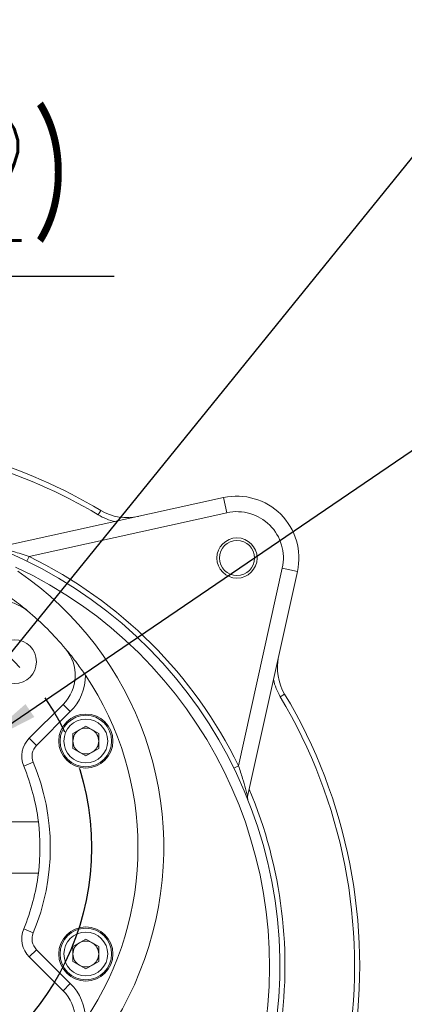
# Model space of a CAD drawing. Header units: millimetres. Extents: x 39 to 402, y 32 to 290.
# Tile 8 of 27: x 119 to 144, y 78 to 142. Entities that reach past the tile are written whole.
import ezdxf

# ---------------------------------------------------------------- set-up
doc = ezdxf.new("R2010")
doc.units = ezdxf.units.MM
doc.header["$PDSIZE"] = -1
doc.linetypes.add('CENTERX2', pattern=[20.32, 12.7, -2.54, 2.54, -2.54])
doc.layers.add('10', color=7, linetype='Continuous')
doc.styles.add('SLDTEXTSTYLE0', font='TXT', dxfattribs={"width": 0.7})
doc.styles.add('SLDTEXTSTYLE1', font='TXT', dxfattribs={"width": 0.7, "bigfont": 'bigfont'})
doc.dimstyles.new('SLDDIMSTYLE1', dxfattribs={"dimtxt": 8, "dimasz": 4.08, "dimexe": 0, "dimexo": 0.0625, "dimgap": 2, "dimtad": 0, "dimtih": 1, "dimtoh": 1, "dimlfac": 3, "dimrnd": 1e-09, "dimzin": 12, "dimdsep": 46, "dimtxsty": 'SLDTEXTSTYLE0', "dimsah": 1, "dimcen": 0, "dimadec": 0, "dimazin": 3, "dimtfac": 1, "dimtmove": 0, "dimatfit": 3, "dimfxl": 1, "dimfrac": 2, "dimtolj": 1, "dimtzin": 12, "dimarcsym": 0})
doc.dimstyles.new('SLDDIMSTYLE2', dxfattribs={"dimtxt": 8, "dimasz": 4.08, "dimexe": 0, "dimexo": 0.0625, "dimgap": 2, "dimtad": 0, "dimtih": 1, "dimtoh": 1, "dimlfac": 3, "dimrnd": 1e-09, "dimzin": 12, "dimdsep": 46, "dimtxsty": 'SLDTEXTSTYLE0', "dimsah": 1, "dimcen": 0, "dimadec": 0, "dimazin": 3, "dimtfac": 1, "dimtmove": 0, "dimatfit": 3, "dimfxl": 1, "dimfrac": 2, "dimtolj": 1, "dimtzin": 12, "dimarcsym": 0})
doc.dimstyles.new('SLDDIMSTYLE3', dxfattribs={"dimtxt": 8, "dimasz": 4.08, "dimexe": 0, "dimexo": 0.0625, "dimgap": 2, "dimtad": 2, "dimlfac": 3, "dimrnd": 1e-09, "dimzin": 12, "dimdsep": 46, "dimtxsty": 'SLDTEXTSTYLE0', "dimsah": 1, "dimcen": 0.09, "dimadec": 0, "dimazin": 3, "dimtfac": 1, "dimtmove": 0, "dimatfit": 0, "dimfxl": 1, "dimfrac": 2, "dimtolj": 1, "dimtzin": 12, "dimarcsym": 0})

# ---------------------------------------------------------------- blocks, each defined once
blk = doc.blocks.new('_D_3')
at = {"layer": '10', "transparency": 16777216}
for p, q in [((76.672, 117.062), (55.146, 117.062)), ((94.521, 99.793), (76.672, 117.062)), ((118.956, 76.152), (94.521, 99.793)), ((118.956, 76.152), (123.52, 71.737))]:
    blk.add_line(p, q, dxfattribs=at)
for points in [[(94.521, 99.793), (91.942, 102.995), (91.235, 102.265)], [(118.956, 76.152), (121.535, 72.95), (122.242, 73.681)]]:
    blk.add_solid(points, dxfattribs=at)
at = {"layer": '10', "transparency": 16777216, "char_height": 8, "attachment_point": 1, "style": 'SLDTEXTSTYLE0'}
for s, insert in [('%%c', (55.146, 127.408)), ('102', (64.551, 127.375))]:
    blk.add_mtext(s, dxfattribs=dict(at, insert=insert))
blk = doc.blocks.new('_D_4')
at = {"layer": '10', "transparency": 16777216}
for p, q in [((116.382, 94.54), (149.456, 117.062)), ((149.456, 117.062), (167.46, 117.062)), ((97.095, 81.406), (116.382, 94.54)), ((97.095, 81.406), (91.847, 77.832))]:
    blk.add_line(p, q, dxfattribs=at)
for points in [[(116.382, 94.54), (120.04, 96.416), (119.468, 97.256)], [(97.095, 81.406), (93.437, 79.53), (94.009, 78.69)]]:
    blk.add_solid(points, dxfattribs=at)
at = {"layer": '10', "transparency": 16777216, "char_height": 8, "attachment_point": 1, "style": 'SLDTEXTSTYLE0'}
for s, insert in [('%%c', (151.044, 127.408)), ('70', (160.449, 127.375))]:
    blk.add_mtext(s, dxfattribs=dict(at, insert=insert))
blk = doc.blocks.new('_D_6')
at = {"layer": '10', "color": 0, "lineweight": -2, "transparency": 16777216}
for p, q in [((148.225, 137.309), (116.841, 98.513)), ((152.305, 137.309), (148.225, 137.309))]:
    blk.add_line(p, q, dxfattribs=at)
at = {"layer": '10', "color": 0, "transparency": 16777216}
blk.add_solid([(116.313, 98.941), (117.37, 98.086), (114.275, 95.341)], dxfattribs=at)
at = {"layer": 'Defpoints', "color": 0, "transparency": 16777216}
for p in [(115.701, 97.104), (114.275, 95.341)]:
    blk.add_point(p, dxfattribs=at)
at = {"layer": '10', "color": 0, "transparency": 16777216, "insert": (154.305, 141.393), "char_height": 8, "attachment_point": 1, "style": 'SLDTEXTSTYLE0'}
blk.add_mtext('\\A1;4-M8{\\fGDT|b0|i0|c0|p2;x}12', dxfattribs=at)
blk = doc.blocks.new('_D_7')
at = {"layer": '10', "transparency": 16777216}
for p, q in [((103.905, 90.806), (103.905, 126.941)), ((109.572, 90.806), (109.572, 126.941)), ((103.905, 124.941), (97.555, 124.941)), ((109.572, 124.941), (103.905, 124.941)), ((109.572, 124.941), (125.199, 124.941))]:
    blk.add_line(p, q, dxfattribs=at)
for points in [[(103.905, 124.941), (99.825, 125.449), (99.825, 124.433)], [(109.572, 124.941), (113.652, 124.433), (113.652, 125.449)]]:
    blk.add_solid(points, dxfattribs=at)
at = {"layer": '10', "transparency": 16777216, "char_height": 8, "attachment_point": 1}
for s, insert, style in [('（22）', (104.177, 135.254), 'SLDTEXTSTYLE1'), ('17', (97.165, 135.254), 'SLDTEXTSTYLE0')]:
    blk.add_mtext(s, dxfattribs=dict(at, insert=insert, style=style))

msp = doc.modelspace()

# ---------------------------------------------------------------- linework, layer by layer
at = {"color": 7, "linetype": 'Continuous', "lineweight": 18}
for p, q in [((117.9176, 107.4395), (132.2743, 110.6108)), ((132.2743, 110.6108), (132.49, 109.6343)), ((132.49, 109.6343), (119.6959, 106.8082)), ((124.3368, 109.7864), (124.1659, 109.5002)), ((119.6959, 106.8082), (119.5495, 106.5088)), ((133.2404, 93.2638), (136.0665, 106.0579)), ((137.0429, 105.8422), (133.8257, 91.2773)), ((137.0429, 105.8422), (136.0665, 106.0579)), ((135.9323, 97.7338), (136.2186, 97.9046)), ((119.7118, 95.0537), (121.8953, 97.2372)), ((122.3667, 96.7658), (121.8953, 97.2372)), ((122.3667, 96.7658), (120.1832, 94.5823)), ((122.5349, 95.3424), (123.3683, 95.8235)), ((123.3683, 95.8235), (124.2016, 95.3424)), ((120.1832, 94.5823), (119.7118, 95.0537)), ((122.5349, 94.3801), (122.5349, 95.3424)), ((124.2016, 95.3424), (124.2016, 94.3801)), ((123.3683, 93.899), (122.5349, 94.3801)), ((124.2016, 94.3801), (123.3683, 93.899)), ((119.9673, 93.4903), (119.352, 93.2337)), ((133.2404, 93.2638), (132.9409, 93.1174)), ((120.3031, 89.6396), (116.0911, 89.6396)), ((116.0911, 86.3063), (120.3031, 86.3063)), ((119.9673, 82.4556), (119.352, 82.7123)), ((122.5349, 81.5658), (123.3683, 82.0469)), ((122.5349, 80.6035), (122.5349, 81.5658)), ((123.3683, 82.0469), (124.2016, 81.5658)), ((124.2016, 81.5658), (124.2016, 80.6035)), ((120.1832, 81.3636), (119.7118, 80.8922)), ((120.1832, 81.3636), (122.3667, 79.1801)), ((121.8953, 78.7087), (119.7118, 80.8922)), ((123.3683, 80.1224), (122.5349, 80.6035)), ((124.2016, 80.6035), (123.3683, 80.1224)), ((122.3667, 79.1801), (121.8953, 78.7087))]:
    msp.add_line(p, q, dxfattribs=at)
for centre, radius in [((133.1371, 106.7049), 1.3), ((133.1371, 106.7049), 1.1333), ((118.7593, 99.9938), 1.4167), ((123.3683, 94.8613), 1.75), ((123.3683, 94.8613), 1.6667), ((123.3683, 94.8613), 1.4167), ((123.3683, 81.0847), 1.75), ((123.3683, 81.0847), 1.6667), ((123.3683, 81.0847), 1.4167)]:
    msp.add_circle(centre, radius, dxfattribs=at)
for centre, radius, start, end in [((106.7384, 80.3063), 34.3333, 59.164676, 73.654248), ((133.1371, 106.7049), 4, 347.543922, 102.456078), ((126.0453, 112.6486), 3.3333, 239.164676, 282.456078), ((133.1371, 106.7049), 3, 347.543922, 102.456078), ((126.0453, 112.6486), 3.6667, 239.164676, 257.8361), ((106.7384, 80.3063), 29.1667, 113.07227, 66.92773), ((106.7384, 80.3063), 29.5, 26.055227, 63.944773), ((106.7384, 80.3063), 28.5, 115.086788, 64.913212), ((106.7384, 87.973), 21.6667, 124.360216, 55.639784), ((117.8883, 101.2442), 2.6667, 49.964498, 135), ((106.7384, 87.973), 20, 40.035502, 49.964498), ((120.0096, 99.1228), 2.6667, 315, 40.035502), ((139.0807, 99.6132), 3.3333, 167.543922, 210.835324), ((120.0096, 99.1228), 3.3333, 315, 359.976723), ((106.7384, 87.973), 20, 326.122015, 33.877985), ((139.0807, 99.6132), 3.6667, 192.1639, 210.835324), ((106.7384, 80.3063), 34.3333, 351.344941, 30.835324), ((123.3683, 94.8613), 0.8333, 120, 180), ((123.3683, 94.8613), 0.8333, 60, 120), ((123.3683, 94.8613), 0.8333, 0, 60), ((120.8903, 93.8752), 1.6667, 135, 202.639383), ((120.8903, 93.8752), 1, 135, 202.639383), ((123.3683, 94.8613), 0.8333, 180, 240), ((123.3683, 94.8613), 0.8333, 300, 0), ((123.3683, 94.8613), 0.8333, 240, 300), ((106.7384, 87.973), 13.6667, 7.004726, 22.639383), ((106.7384, 87.973), 14.3333, 337.360617, 22.639383), ((106.7384, 80.3063), 29.5, 351.043924, 22.819521), ((134.1512, 91.2054), 0.3333, 167.543922, 201.68246), ((106.7384, 87.973), 13.6667, 352.995274, 7.004726), ((106.7384, 87.973), 13.6667, 337.360617, 352.995274), ((120.8903, 82.0707), 1.6667, 157.360617, 225), ((120.8903, 82.0707), 1, 157.360617, 225), ((123.3683, 81.0847), 0.8333, 120, 180), ((123.3683, 81.0847), 0.8333, 60, 120), ((123.3683, 81.0847), 0.8333, 0, 60), ((123.3683, 81.0847), 0.8333, 180, 240), ((123.3683, 81.0847), 0.8333, 300, 0), ((123.3683, 81.0847), 0.8333, 240, 300), ((120.0096, 76.8231), 3.3333, 0.023277, 45), ((120.0096, 76.8231), 2.6667, 319.964498, 45)]:
    msp.add_arc(centre, radius, start, end, dxfattribs=at)
at = {"color": 8, "linetype": 'Continuous', "lineweight": 18}
for start, end in [(59.164676, 73.489431), (351.259426, 30.835324)]:
    msp.add_arc((106.7384, 80.3063), 34, start, end, dxfattribs=at)
at = {"color": 7, "linetype": 'Continuous', "lineweight": 18}
for points, knots in [([(118.3491, 107.2209), (118.4637, 107.1884), (118.8945, 107.0659), (119.3567, 106.9173), (119.6959, 106.8082)], [0, 0, 0, 0, 0.2658943, 1, 1, 1, 1]), ([(117.887, 104.5775), (118.1428, 104.4004), (118.7603, 103.9729), (119.2948, 103.5454), (119.6022, 103.2871), (119.6037, 103.2859)], [0, 0, 0, 0, 0.4130353, 0.9971703, 1, 1, 1, 1]), ([(122.0514, 100.8382), (122.0526, 100.8367), (122.3109, 100.5293), (122.7384, 99.9948), (123.1659, 99.3773), (123.343, 99.1215)], [0, 0, 0, 0, 0.0028297, 0.5869647, 1, 1, 1, 1]), ([(133.2404, 93.2638), (133.3291, 92.9892), (133.4924, 92.4832), (133.6685, 91.8668), (133.7711, 91.4869), (133.8145, 91.3208), (133.8252, 91.2794), (133.8256, 91.2777), (133.8257, 91.2773)], [0, 0, 0, 0, 0.34989582, 0.64472885, 0.81301903, 0.91809059, 0.98443897, 1, 1, 1, 1])]:
    msp.add_open_spline(points, degree=3, knots=knots, dxfattribs=at)
at = {"layer": '10', "linetype": 'CENTERX2'}
msp.add_circle((106.7384, 87.973), 17, dxfattribs=at)

# ---------------------------------------------------------------- dimensions: what is measured, and where the dimension line sits
at = {"layer": '10'}
dim = msp.add_diameter_dim_2p(p1=(115.7008, 97.1037), p2=(114.2752, 95.3414), text='4-M8{\\fGDT|b0|i0|c0|p2;x}12', dimstyle='SLDDIMSTYLE2', override={"dimpost": '<>'}, dxfattribs=at)
dim.commit()
dim.dimension.update_dxf_attribs({"geometry": '_D_6', "text_midpoint": (172.5955, 137.3087), "dimtype": 163})
dim = msp.add_linear_dim(base=(103.9051, 124.9414), p1=(109.5718, 90.8063), p2=(103.9051, 90.8063), text='<>（22）', dimstyle='SLDDIMSTYLE3', dxfattribs=at)
dim.commit()
dim.dimension.update_dxf_attribs({"geometry": '_D_7', "text_midpoint": (111.1821, 124.9414), "dimtype": 160})
for p1, p2, picture, middle in [((94.5206, 99.7935), (118.9563, 76.1524), '_D_3', (65.1149, 123.0343)), ((116.3816, 94.5396), (97.0953, 81.4063), '_D_4', (159.2519, 123.0343))]:
    dim = msp.add_diameter_dim_2p(p1=p1, p2=p2, dimstyle='SLDDIMSTYLE1', dxfattribs=at)
    dim.commit()
    dim.dimension.update_dxf_attribs({"geometry": picture, "text_midpoint": middle, "dimtype": 163})

doc.saveas('drawing.dxf')
